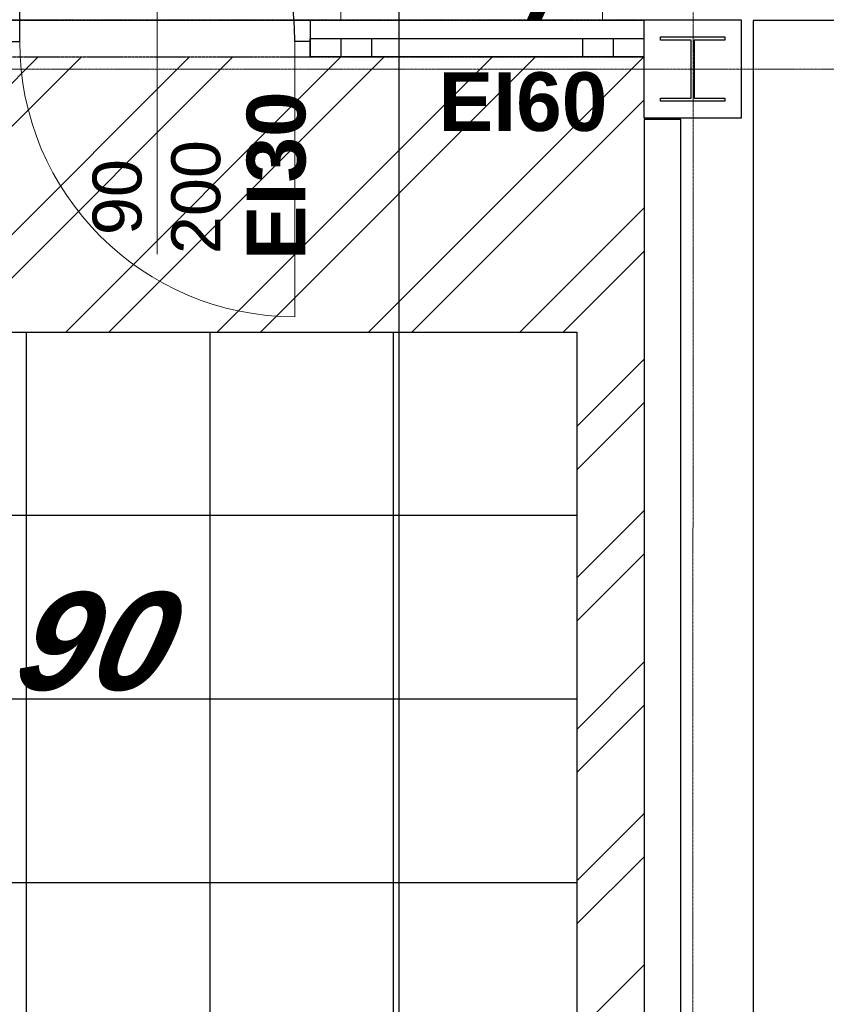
# Model space of a CAD drawing. Header units: millimetres. Extents: x -8838 to 31257, y -6224 to 3754.
# Tile 123 of 205: x 4067 to 4331, y -4969 to -4647. Entities that reach past the tile are written whole.
import ezdxf
from ezdxf.enums import TextEntityAlignment as Align

# ---------------------------------------------------------------- set-up
doc = ezdxf.new("R2010")
doc.units = ezdxf.units.MM
doc.header["$LTSCALE"] = 10
doc.header["$MEASUREMENT"] = 0
for name, pattern in [('rzut 2 pietra$0$ArchiTECH.PC 1. Line Type', [0.004, 0.003, -0.001]), ('rzut 2 pietra$0$ArchiTECH.PC 5. Line Type', [0.0053, 0.003, -0.001, 0.0003, -0.001]), ('rzut 2 pietra$0$ArchiTECH.PC Solid Line Type', [0]), ('SUFIT_2 PIETRO$0$ArchiTECH.PC 1. Line Type', [0.004, 0.003, -0.001]), ('SUFIT_2 PIETRO$0$ArchiTECH.PC Solid Line Type', [0])]:
    doc.linetypes.add(name, pattern=pattern)
doc.layers.add('_Etapy_opis', color=7, linetype='CONTINUOUS', lineweight=18)
doc.layers.add('IS_ARCH', color=254, linetype='CONTINUOUS', lineweight=18)
for name, color, linetype in [('SUFIT_2 PIETRO$0$ELEM KONSTRUKCJI - inwent', 254, 'CONTINUOUS'), ('SUFIT_2 PIETRO$0$INWENTARYZACJA', 254, 'CONTINUOUS'), ('SUFIT_2 PIETRO$0$Kalka 1', 254, 'CONTINUOUS'), ('SUFIT_2 PIETRO$0$SUFIT NOWY 39', 254, 'CONTINUOUS'), ('SUFIT_2 PIETRO$0$TYP SUFITÓW_NOWYCH', 254, 'CONTINUOUS')]:
    doc.layers.add(name, color=color, linetype=linetype)
doc.styles.add('rzut 2 pietra$0$ArchiTECHStyle1', font='arial.ttf', dxfattribs={"height": 0.16})
doc.styles.add('rzut 2 pietra$0$ArchiTECHStyle2', font='arialbd.ttf', dxfattribs={"height": 0.192})
doc.styles.add('rzut 2 pietra$0$ArchiTECHStyle4', font='arialbi.ttf', dxfattribs={"oblique": 15, "height": 0.256})
doc.styles.add('SUFIT_2 PIETRO$0$ArchiTECHStyle1', font='arialbi.ttf', dxfattribs={"oblique": 15, "height": 0.32})

msp = doc.modelspace()

# ---------------------------------------------------------------- linework, layer by layer
at = {"layer": '_Etapy_opis', "color": 5}
msp.add_lwpolyline([(3477.82, -3961.16), (3141.93, -3007), (5530.28, -3007), (5741.13, -2653.07), (9611.1, -4017.92), (7982.09, -5987.21), (4191.04, -5987.21), (4191.22, -3961.16)], close=True, dxfattribs=at)
at = {"layer": '_Etapy_opis', "color": 3}
msp.add_lwpolyline([(3387.76, -3694.17), (-3457.77, -3694.17), (-3457.77, -5859.46), (4191.22, -5859.46), (4191.22, -3961.27), (3489.57, -3961.21), (3387.76, -3694.17)], dxfattribs=at)
at = {"layer": 'IS_ARCH', "linetype": 'rzut 2 pietra$0$ArchiTECH.PC 5. Line Type'}
for p, q in [((4287.47, -3084.15), (4287.16, -6164.87)), ((-3569.55, -4662.89), (8377.9, -4664.09))]:
    msp.add_line(p, q, dxfattribs=at)
at = {"layer": 'IS_ARCH', "linetype": 'rzut 2 pietra$0$ArchiTECH.PC Solid Line Type'}
for p, q in [((4172.1, -4647.6), (4172.1, -4607.6)), ((4257.7, -4607.6), (4257.7, -4647.6)), ((4112.13, -4627.6), (4112.13, -4724.12)), ((4162.13, -4647.6), (4162.13, -4654.6)), ((4162.13, -4647.6), (4162.13, -4653.6)), ((4257.7, -4647.6), (4172.1, -4647.6)), ((4271.19, -4647.6), (4271.19, -4653.6)), ((4303.19, -4647.6), (4271.19, -4647.6)), ((4271.19, -4647.6), (4271.19, -4679.6)), ((4303.19, -4647.6), (4271.19, -4647.6)), ((4271.19, -4647.6), (4271.19, -4679.6)), ((4303.19, -4679.6), (4303.19, -4647.6)), ((4303.19, -4647.6), (4303.19, -4647.6)), ((4303.19, -4679.6), (4303.19, -4647.6)), ((4303.19, -4647.6), (4303.19, -4647.6)), ((4491.8, -4647.69), (4306.95, -4647.69)), ((4306.95, -4647.69), (4306.95, -5337.58)), ((4157.13, -4654.6), (4157.13, -4744.6)), ((4162.13, -4654.6), (4157.13, -4654.6)), ((4162.13, -4653.6), (4162.13, -4659.6)), ((4162.13, -4653.6), (4271.19, -4653.6)), ((4162.13, -4659.6), (4162.13, -4653.6)), ((4162.13, -4654.6), (4162.13, -4659.6)), ((4172.13, -4653.6), (4172.13, -4659.6)), ((4182.13, -4653.6), (4182.13, -4659.6)), ((4251.19, -4653.6), (4251.19, -4659.6)), ((4261.19, -4653.6), (4261.19, -4659.6)), ((4271.19, -4653.6), (4271.19, -4659.6)), ((4271.19, -4653.6), (4271.19, -4659.6)), ((4276.69, -4653.1), (4297.69, -4653.1)), ((4276.69, -4654.1), (4276.69, -4653.1)), ((4276.69, -4653.1), (4297.69, -4653.1)), ((4276.69, -4654.1), (4276.69, -4653.1)), ((4286.69, -4654.1), (4276.69, -4654.1)), ((4286.69, -4654.1), (4276.69, -4654.1)), ((4286.69, -4673.1), (4286.69, -4654.1)), ((4286.69, -4673.1), (4286.69, -4654.1)), ((4297.69, -4654.1), (4287.69, -4654.1)), ((4287.69, -4654.1), (4287.69, -4673.1)), ((4297.69, -4654.1), (4287.69, -4654.1)), ((4287.69, -4654.1), (4287.69, -4673.1)), ((4297.69, -4653.1), (4297.69, -4654.1)), ((4297.69, -4653.1), (4297.69, -4654.1)), ((4271.19, -4659.6), (4162.13, -4659.6)), ((4276.69, -4674.1), (4276.69, -4673.1)), ((4276.69, -4673.1), (4286.69, -4673.1)), ((4276.69, -4674.1), (4276.69, -4673.1)), ((4276.69, -4673.1), (4286.69, -4673.1)), ((4297.69, -4674.1), (4276.69, -4674.1)), ((4297.69, -4674.1), (4276.69, -4674.1)), ((4287.69, -4673.1), (4297.69, -4673.1)), ((4287.69, -4673.1), (4297.69, -4673.1)), ((4297.69, -4673.1), (4297.69, -4674.1)), ((4297.69, -4673.1), (4297.69, -4674.1)), ((4271.19, -4679.6), (4303.19, -4679.6)), ((4271.19, -4679.6), (4303.19, -4679.6)), ((4283.31, -4680.06), (4271.31, -4680.06)), ((4271.31, -4680.06), (4271.31, -5247.68)), ((4283.31, -5247.68), (4283.31, -4680.06))]:
    msp.add_line(p, q, dxfattribs=at)
at = {"layer": 'IS_ARCH', "linetype": 'rzut 2 pietra$0$ArchiTECH.PC 1. Line Type'}
for p, q in [((4271.19, -4647.6), (3706.36, -4647.6)), ((4062.13, -4647.6), (4162.13, -4647.6)), ((4162.13, -4647.6), (4271.19, -4647.6)), ((4062.13, -4659.6), (4162.13, -4659.6)), ((4162.13, -4659.6), (4271.19, -4659.6))]:
    msp.add_line(p, q, dxfattribs=at)
at = {"layer": 'IS_ARCH', "linetype": 'rzut 2 pietra$0$ArchiTECH.PC Solid Line Type'}
msp.add_arc((4157.13, -4654.6), 90, 180, 270, dxfattribs=at)
at = {"layer": 'SUFIT_2 PIETRO$0$ELEM KONSTRUKCJI - inwent', "linetype": 'SUFIT_2 PIETRO$0$ArchiTECH.PC Solid Line Type'}
for p, q in [((4303.19, -4647.6), (4271.19, -4647.6)), ((4271.19, -4647.6), (4271.19, -4679.6)), ((4303.19, -4679.6), (4303.19, -4647.6)), ((4303.19, -4647.6), (4303.19, -4647.6)), ((4276.69, -4653.1), (4297.69, -4653.1)), ((4276.69, -4654.1), (4276.69, -4653.1)), ((4276.69, -4653.1), (4297.69, -4653.1)), ((4276.69, -4654.1), (4276.69, -4653.1)), ((4286.69, -4654.1), (4276.69, -4654.1)), ((4286.69, -4654.1), (4276.69, -4654.1)), ((4286.69, -4673.1), (4286.69, -4654.1)), ((4286.69, -4673.1), (4286.69, -4654.1)), ((4297.69, -4654.1), (4287.69, -4654.1)), ((4287.69, -4654.1), (4287.69, -4673.1)), ((4297.69, -4654.1), (4287.69, -4654.1)), ((4287.69, -4654.1), (4287.69, -4673.1)), ((4297.69, -4653.1), (4297.69, -4654.1)), ((4297.69, -4653.1), (4297.69, -4654.1)), ((4276.69, -4674.1), (4276.69, -4673.1)), ((4276.69, -4673.1), (4286.69, -4673.1)), ((4276.69, -4674.1), (4276.69, -4673.1)), ((4276.69, -4673.1), (4286.69, -4673.1)), ((4297.69, -4674.1), (4276.69, -4674.1)), ((4297.69, -4674.1), (4276.69, -4674.1)), ((4287.69, -4673.1), (4297.69, -4673.1)), ((4287.69, -4673.1), (4297.69, -4673.1)), ((4297.69, -4673.1), (4297.69, -4674.1)), ((4297.69, -4673.1), (4297.69, -4674.1)), ((4271.19, -4679.6), (4303.19, -4679.6))]:
    msp.add_line(p, q, dxfattribs=at)
at = {"layer": 'SUFIT_2 PIETRO$0$INWENTARYZACJA', "linetype": 'SUFIT_2 PIETRO$0$ArchiTECH.PC Solid Line Type'}
for p, q in [((4067.13, -4654.6), (4067.13, -4564.6)), ((4162.13, -4647.6), (4162.13, -4654.6)), ((4162.13, -4647.6), (4162.13, -4653.6)), ((4271.19, -4647.6), (4271.19, -4653.6)), ((4491.8, -4647.69), (4306.95, -4647.69)), ((4306.95, -4647.69), (4306.95, -5337.58)), ((4062.13, -4654.6), (4067.13, -4654.6)), ((4162.13, -4654.6), (4157.13, -4654.6)), ((4162.13, -4653.6), (4162.13, -4659.6)), ((4162.13, -4653.6), (4271.19, -4653.6)), ((4162.13, -4659.6), (4162.13, -4653.6)), ((4162.13, -4654.6), (4162.13, -4659.6)), ((4172.13, -4653.6), (4172.13, -4659.6)), ((4182.13, -4653.6), (4182.13, -4659.6)), ((4251.19, -4653.6), (4251.19, -4659.6)), ((4261.19, -4653.6), (4261.19, -4659.6)), ((4271.19, -4653.6), (4271.19, -4659.6)), ((4271.19, -4653.6), (4271.19, -4659.6)), ((4271.19, -4659.6), (4162.13, -4659.6)), ((4283.31, -4680.06), (4271.31, -4680.06)), ((4271.31, -4680.06), (4271.31, -5247.68)), ((4283.31, -5247.68), (4283.31, -4680.06))]:
    msp.add_line(p, q, dxfattribs=at)
at = {"layer": 'SUFIT_2 PIETRO$0$INWENTARYZACJA', "linetype": 'SUFIT_2 PIETRO$0$ArchiTECH.PC 1. Line Type'}
for p, q in [((4271.19, -4647.6), (3706.36, -4647.6)), ((4062.13, -4647.6), (4162.13, -4647.6)), ((4162.13, -4647.6), (4271.19, -4647.6)), ((4062.13, -4659.6), (4162.13, -4659.6)), ((4162.13, -4659.6), (4271.19, -4659.6))]:
    msp.add_line(p, q, dxfattribs=at)
at = {"layer": 'SUFIT_2 PIETRO$0$INWENTARYZACJA', "linetype": 'SUFIT_2 PIETRO$0$ArchiTECH.PC Solid Line Type'}
msp.add_arc((4067.13, -4654.6), 90, 0, 90, dxfattribs=at)
at = {"layer": 'SUFIT_2 PIETRO$0$Kalka 1', "linetype": 'SUFIT_2 PIETRO$0$ArchiTECH.PC Solid Line Type'}
for p, q in [((4303.19, -4647.6), (4271.19, -4647.6)), ((4271.19, -4647.6), (4271.19, -4679.6)), ((4303.19, -4679.6), (4303.19, -4647.6)), ((4303.19, -4647.6), (4303.19, -4647.6)), ((4271.19, -4679.6), (4303.19, -4679.6))]:
    msp.add_line(p, q, dxfattribs=at)
at = {"layer": 'SUFIT_2 PIETRO$0$SUFIT NOWY 39', "linetype": 'SUFIT_2 PIETRO$0$ArchiTECH.PC Solid Line Type'}
for p, q in [((3983.19, -4749.61), (4073.2, -4659.6)), ((3997.33, -4749.61), (4087.34, -4659.6)), ((4032.68, -4749.61), (4122.7, -4659.6)), ((4046.83, -4749.61), (4136.84, -4659.6)), ((4082.18, -4749.61), (4172.19, -4659.6)), ((4096.32, -4749.61), (4186.33, -4659.6)), ((4131.68, -4749.61), (4221.69, -4659.6)), ((4145.82, -4749.61), (4235.83, -4659.6)), ((4181.18, -4749.61), (4271.19, -4659.6)), ((4195.32, -4749.61), (4271.19, -4673.74)), ((4230.67, -4749.61), (4271.21, -4709.08)), ((4244.82, -4749.61), (4271.21, -4723.22)), ((3949.3, -4749.61), (4249.3, -4749.61)), ((4069.3, -4749.61), (4069.3, -5169.85)), ((4129.3, -4749.61), (4129.3, -5169.85)), ((4189.3, -4749.61), (4189.3, -5169.85)), ((4249.3, -4749.61), (4249.3, -5169.85)), ((4249.3, -4749.61), (4249.3, -5169.85)), ((4249.3, -4780.48), (4271.22, -4758.56)), ((4249.3, -4794.62), (4271.23, -4772.7)), ((4249.3, -4829.98), (4271.24, -4808.04)), ((4249.3, -4809.61), (3949.3, -4809.61)), ((4249.3, -4844.12), (4271.25, -4822.18)), ((4249.3, -4879.48), (4271.26, -4857.52)), ((4249.3, -4869.61), (3949.3, -4869.61)), ((4249.3, -4893.62), (4271.27, -4871.66)), ((4249.3, -4928.97), (4271.28, -4907)), ((4249.3, -4943.11), (4271.28, -4921.13)), ((4249.3, -4929.61), (3949.3, -4929.61)), ((4249.3, -4978.47), (4271.3, -4956.48))]:
    msp.add_line(p, q, dxfattribs=at)
at = {"layer": 'SUFIT_2 PIETRO$0$TYP SUFITÓW_NOWYCH', "linetype": 'SUFIT_2 PIETRO$0$ArchiTECH.PC Solid Line Type'}
for p, q in [((3949.3, -4749.61), (4249.3, -4749.61)), ((4249.3, -4749.61), (4249.3, -5169.85))]:
    msp.add_line(p, q, dxfattribs=at)

# ---------------------------------------------------------------- texts
at = {"layer": 'IS_ARCH', "style": 'rzut 2 pietra$0$ArchiTECHStyle4', "oblique": 15}
msp.add_text('Sc1p', height=25.6, dxfattribs=at).set_placement((4172.1, -4647.6), align=Align.BOTTOM_LEFT)
at = {"layer": 'IS_ARCH', "style": 'rzut 2 pietra$0$ArchiTECHStyle2'}
msp.add_text('EI60', height=19.2, dxfattribs=at).set_placement((4204.12, -4689.6), align=Align.BOTTOM_LEFT)
at = {"layer": 'IS_ARCH'}
for s, height, style, p in [('EI30', 19.2, 'rzut 2 pietra$0$ArchiTECHStyle2', (4166.31, -4726.05)), ('200', 16, 'rzut 2 pietra$0$ArchiTECHStyle1', (4137.5, -4724.12)), ('90', 16, 'rzut 2 pietra$0$ArchiTECHStyle1', (4111.76, -4717.9))]:
    msp.add_text(s, height=height, rotation=90, dxfattribs=dict(at, style=style)).set_placement(p, align=Align.BOTTOM_LEFT)
at = {"layer": 'SUFIT_2 PIETRO$0$SUFIT NOWY 39', "style": 'SUFIT_2 PIETRO$0$ArchiTECHStyle1', "oblique": 15}
msp.add_text('2.90', height=32, dxfattribs=at).set_placement((4027.01, -4876.22), align=Align.BOTTOM_LEFT)

doc.saveas('drawing.dxf')
